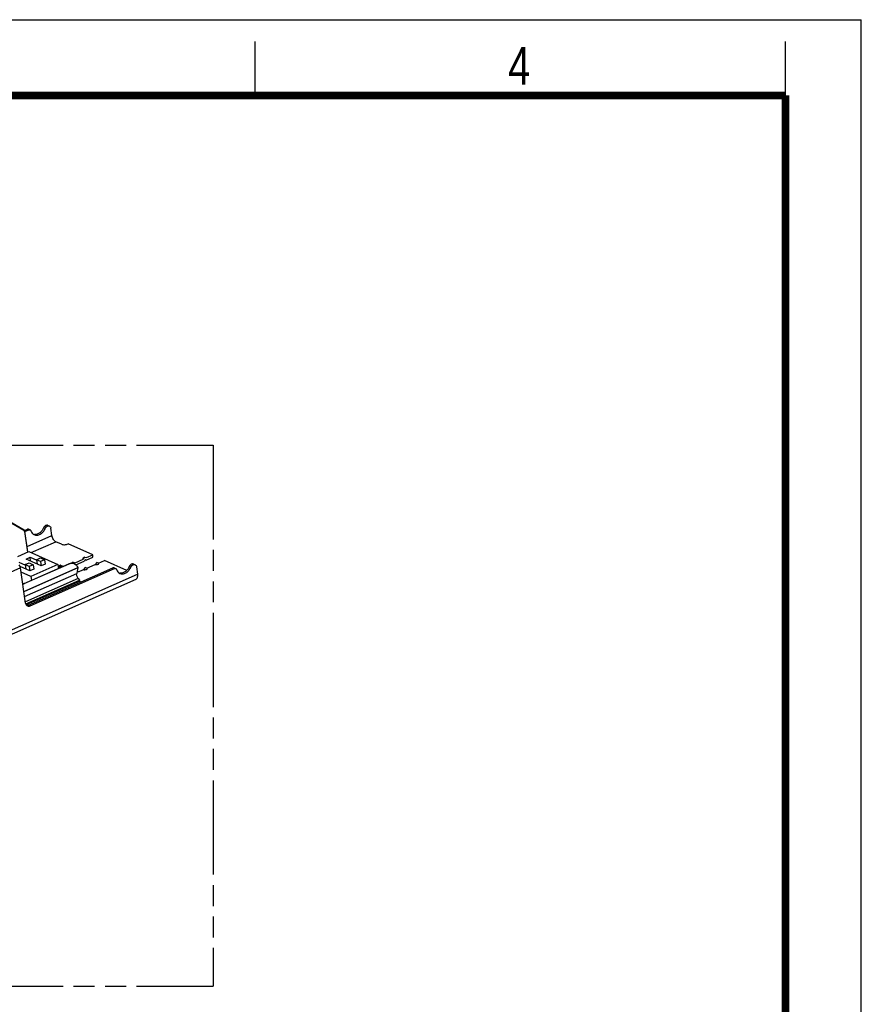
# Model space of a CAD drawing. Header units: millimetres. Extents: x 0 to 210, y 0 to 297.
# Tile 15 of 15: x 132 to 210, y 206 to 297. Entities that reach past the tile are written whole.
import ezdxf

# ---------------------------------------------------------------- set-up
doc = ezdxf.new("R2010")
doc.units = ezdxf.units.MM
doc.header["$LTSCALE"] = 19.36
doc.linetypes.add('PHANTOM', pattern=[0.8, 0.45, -0.05, 0.1, -0.05, 0.1, -0.05])
doc.layers.get('0').update_dxf_attribs({"linetype": 'CONTINUOUS'})
doc.layers.add('DEFAULT_3', color=7, linetype='PHANTOM')
doc.styles.add('TEXTSTYLE_2', font='txt', dxfattribs={"width": 0.75})

msp = doc.modelspace()

# ---------------------------------------------------------------- linework, layer by layer
at = {"color": 2, "linetype": 'Continuous'}
for p, q in [((0, 297), (210, 297)), ((210, 0), (210, 297)), ((154, 290), (154, 295)), ((203, 290), (203, 295))]:
    msp.add_line(p, q, dxfattribs=at)
at = {"color": 6, "linetype": 'Continuous'}
for p, q in [((130.80773, 250.90867), (132.63673, 249.82232)), ((132.70961, 249.70259), (132.98501, 247.79845)), ((132.66498, 244.8949), (136.79669, 246.71746)), ((132.69179, 244.88278), (136.82351, 246.70534)), ((137.61114, 246.23506), (137.52996, 245.83291)), ((137.66762, 245.35244), (137.77993, 245.19977)), ((137.81073, 245.12546), (137.83117, 244.98413))]:
    msp.add_line(p, q, dxfattribs=at)
at = {"color": 7, "linetype": 'Continuous'}
for p, q in [((130.84047, 250.94459), (132.66947, 249.85824)), ((135.01066, 250.20497), (134.87657, 250.26559)), ((132.72392, 249.79743), (132.96908, 249.90557)), ((133.02067, 247.81418), (132.74235, 249.73851)), ((132.74951, 249.68895), (133.10317, 249.84495)), ((133.22505, 249.84808), (133.09096, 249.90869)), ((135.24507, 249.32925), (135.14766, 250.00278)), ((136.11385, 248.52137), (135.60431, 248.75171)), ((139.00475, 247.53301), (136.73864, 248.55744)), ((132.08196, 247.4001), (133.1098, 247.85349)), ((133.1098, 247.85349), (135.79159, 246.64115)), ((138.44432, 247.2858), (139.00475, 247.53301)), ((139.03395, 247.33111), (139.00475, 247.53301)), ((132.17789, 246.85655), (132.78787, 246.5808)), ((132.77983, 246.63643), (133.14416, 246.79714)), ((133.15101, 246.46863), (132.77983, 246.63643)), ((132.77983, 246.63643), (132.83823, 246.23262)), ((132.85732, 247.15626), (133.22165, 247.31697)), ((134.25317, 246.52524), (132.85732, 247.15626)), ((133.14416, 246.79714), (133.51534, 246.62934)), ((133.51534, 246.62934), (133.15101, 246.46863)), ((133.22165, 247.31697), (133.83163, 247.04122)), ((133.27201, 246.96879), (133.22165, 247.31697)), ((135.79159, 246.64115), (133.29534, 245.54002)), ((133.51534, 246.62934), (133.57374, 246.22554)), ((133.82359, 247.09684), (134.18792, 247.25756)), ((134.19477, 246.92905), (133.82359, 247.09684)), ((133.82359, 247.09684), (133.88199, 246.69304)), ((134.18792, 247.25756), (134.5591, 247.08976)), ((134.5591, 247.08976), (134.19477, 246.92905)), ((134.19477, 246.92905), (134.25317, 246.52524)), ((134.6175, 246.68596), (134.25317, 246.52524)), ((134.5591, 247.08976), (134.6175, 246.68596)), ((135.79159, 246.64115), (135.8415, 246.29611)), ((137.20419, 246.86763), (137.07137, 246.77934)), ((137.13511, 246.77134), (137.20419, 246.86763)), ((137.20419, 246.86763), (137.3745, 246.81388)), ((137.3745, 246.81388), (138.13875, 247.151)), ((137.44397, 246.62974), (138.22417, 246.9739)), ((138.13875, 247.151), (138.27401, 247.33954)), ((138.27401, 247.33954), (138.14119, 247.25126)), ((138.30966, 247.09307), (138.22417, 246.9739)), ((138.27401, 247.33954), (138.44432, 247.2858)), ((138.4173, 247.0591), (138.30966, 247.09307)), ((138.4173, 247.0591), (139.03395, 247.33111)), ((138.47403, 246.31682), (139.23828, 246.65395)), ((139.37355, 246.84248), (139.23828, 246.65395)), ((139.54385, 246.78874), (139.37355, 246.84248)), ((139.54385, 246.78874), (140.10428, 247.03595)), ((142.15397, 246.10936), (140.10428, 247.03595)), ((142.92194, 246.62857), (142.78785, 246.68919)), ((133.20941, 246.06483), (132.29956, 246.47613)), ((132.80737, 243.07786), (132.33654, 246.33313)), ((133.29534, 245.54002), (132.3922, 245.94829)), ((133.08829, 242.89197), (140.88035, 246.32917)), ((133.15101, 246.46863), (133.20941, 246.06483)), ((133.57374, 246.22554), (133.20941, 246.06483)), ((133.22238, 242.83136), (141.01444, 246.26855)), ((135.8123, 246.49799), (135.997, 246.57947)), ((135.82858, 246.38541), (136.13109, 246.51885)), ((136.04575, 246.58072), (136.17984, 246.5201)), ((136.21409, 246.46955), (136.21533, 246.46102)), ((137.96464, 246.09212), (138.16846, 246.18203)), ((138.30372, 246.37057), (138.16846, 246.18203)), ((138.47403, 246.31682), (138.30372, 246.37057)), ((141.00224, 246.33229), (141.13633, 246.27167)), ((143.05893, 246.42638), (143.15635, 245.75285)), ((127.30781, 238.35814), (143.01785, 245.28807)), ((133.29534, 245.54002), (133.34524, 245.19498))]:
    msp.add_line(p, q, dxfattribs=at)
at = {"color": 9, "linetype": 'Continuous'}
for p, q in [((132.94809, 248.31602), (135.24507, 249.32925)), ((133.10317, 249.84495), (132.96908, 249.90557)), ((134.47522, 250.0385), (134.60931, 249.97789)), ((133.33613, 247.75118), (135.60431, 248.75171)), ((136.82351, 246.70534), (136.79669, 246.71746)), ((132.33654, 246.33313), (71.21398, 219.37104)), ((127.34778, 238.77945), (143.15635, 245.75285)), ((132.64959, 244.16872), (137.61821, 246.36046)), ((137.62209, 246.3298), (132.65399, 244.13829)), ((132.71602, 243.70941), (137.52996, 245.83291)), ((136.13109, 246.51885), (135.997, 246.57947)), ((141.01444, 246.26855), (140.88035, 246.32917)), ((142.3865, 246.4621), (142.52059, 246.40149)), ((132.66498, 244.8949), (132.69179, 244.88278)), ((137.66762, 245.35244), (132.7896, 243.20067)), ((132.82267, 243.01304), (137.77993, 245.19977)), ((137.81073, 245.12546), (132.85511, 242.93946)), ((133.08829, 242.89197), (133.22238, 242.83136))]:
    msp.add_line(p, q, dxfattribs=at)
at = {"color": 7, "linetype": 'Continuous', "const_width": 0.7}
for points in [[(7, 290), (203, 290)], [(203, 7), (203, 290)]]:
    msp.add_lwpolyline(points, dxfattribs=at)
at = {"color": 6, "linetype": 'Continuous'}
for centre, radius, start, end in [((132.57078, 249.7113), 0.12913, 56.8100605, 59.2883407), ((132.56845, 249.70787), 0.13328, 49.4377427, 56.7804801), ((132.50136, 249.67265), 0.21039, 8.180787, 15.3867322), ((137.09778, 246.24579), 0.51798, 65.6865561, 73.9559751), ((137.1462, 246.33984), 0.47599, 355.1080543, 358.7907172), ((132.40978, 245.50627), 0.68397, 282.0696646, 287.7292138), ((132.39505, 245.55294), 0.7329, 287.7155928, 292.2422066), ((132.38474, 245.57879), 0.76073, 292.2236353, 293.8053912)]:
    msp.add_arc(centre, radius, start, end, dxfattribs=at)
at = {"color": 7, "linetype": 'Continuous'}
for centre, radius, start, end in [((132.57311, 249.72211), 0.16901, 22.9759973, 31.2502785), ((133.68704, 249.94941), 0.52483, 253.8495362, 257.6203937), ((133.6903, 249.96572), 0.54145, 257.6537271, 265.2098925), ((138.35375, 246.78828), 0.28201, 91.3176839, 103.5778607), ((141.59832, 246.37301), 0.52483, 253.8495362, 257.6203937), ((141.60157, 246.38931), 0.54145, 257.6537271, 265.2098925)]:
    msp.add_arc(centre, radius, start, end, dxfattribs=at)
for points, knots in [([(134.87657, 250.26558), (134.84312, 250.28071), (134.76293, 250.29263), (134.64475, 250.25077), (134.5425, 250.16263), (134.49369, 250.08232), (134.47522, 250.0385)], [0, 0, 0, 0, 0.21683234, 0.45474203, 0.71916029, 1, 1, 1, 1]), ([(132.66947, 249.85824), (132.67429, 249.85538), (132.69321, 249.84242), (132.70861, 249.82457), (132.7176, 249.80979)], [0, 0, 0, 0, 0.24449789, 1, 1, 1, 1]), ([(133.09096, 249.90869), (133.07273, 249.91692), (133.03023, 249.92492), (132.98881, 249.91428), (132.96908, 249.90557)], [0, 0, 0, 0, 0.48120099, 1, 1, 1, 1]), ([(133.10317, 249.84495), (133.1229, 249.85366), (133.16432, 249.8643), (133.20682, 249.85631), (133.22505, 249.84807)], [0, 0, 0, 0, 0.51879912, 1, 1, 1, 1]), ([(133.22505, 249.84807), (133.24242, 249.84022), (133.27499, 249.81538), (133.29443, 249.77977), (133.30123, 249.7605)], [0, 0, 0, 0, 0.48260145, 1, 1, 1, 1]), ([(133.30123, 249.7605), (133.32844, 249.6834), (133.4062, 249.54098), (133.53644, 249.44159), (133.60594, 249.41018)], [0, 0, 0, 0, 0.51736218, 1, 1, 1, 1]), ([(133.60594, 249.41018), (133.64751, 249.39139), (133.7374, 249.36453), (133.9324, 249.35858), (134.18597, 249.44699), (134.44097, 249.66766), (134.56316, 249.86836), (134.60931, 249.97789)], [0, 0, 0, 0, 0.10759172, 0.21824604, 0.4557307, 0.71968676, 1, 1, 1, 1]), ([(134.47522, 250.0385), (134.43644, 249.94647), (134.33745, 249.77487), (134.1347, 249.57107), (133.89802, 249.44299), (133.7254, 249.41938), (133.64508, 249.42615)], [0, 0, 0, 0, 0.27389569, 0.53650219, 0.77894181, 1, 1, 1, 1]), ([(134.60931, 249.97789), (134.61939, 250.0018), (134.66481, 250.08933), (134.73995, 250.1635), (134.80541, 250.19523)], [0, 0, 0, 0, 0.26294259, 1, 1, 1, 1]), ([(134.80541, 250.19523), (134.83828, 250.21117), (134.90776, 250.23143), (134.97997, 250.21884), (135.01066, 250.20497)], [0, 0, 0, 0, 0.5203109, 1, 1, 1, 1]), ([(135.01066, 250.20497), (135.04697, 250.18856), (135.11366, 250.1294), (135.14132, 250.04656), (135.14766, 250.00278)], [0, 0, 0, 0, 0.47386022, 1, 1, 1, 1]), ([(135.60431, 248.75171), (135.56022, 248.77164), (135.47354, 248.83973), (135.36908, 248.97722), (135.28728, 249.1449), (135.25395, 249.26783), (135.24507, 249.32925)], [0, 0, 0, 0, 0.20694471, 0.45992525, 0.73458284, 1, 1, 1, 1]), ([(136.11385, 248.52137), (136.15463, 248.50293), (136.25336, 248.48059), (136.4119, 248.47734), (136.57923, 248.50119), (136.68833, 248.53525), (136.73864, 248.55744)], [0, 0, 0, 0, 0.21005885, 0.4672372, 0.74191919, 1, 1, 1, 1]), ([(132.33654, 246.33313), (132.33299, 246.35771), (132.31193, 246.45885), (132.27007, 246.55552), (132.22868, 246.62207)], [0, 0, 0, 0, 0.24063244, 1, 1, 1, 1]), ([(138.1412, 247.25125), (138.12226, 247.23868), (138.0965, 247.21541), (138.10185, 247.18285), (138.11324, 247.16483), (138.12803, 247.15585), (138.13875, 247.151)], [0, 0, 0, 0, 0.52067326, 0.62225967, 0.73069992, 1, 1, 1, 1]), ([(138.34726, 247.07022), (138.35068, 247.07029), (138.36373, 247.07032), (138.37679, 247.06932), (138.3863, 247.06781)], [0, 0, 0, 0, 0.26211003, 1, 1, 1, 1]), ([(139.23828, 246.65395), (139.25575, 246.64605), (139.29809, 246.63645), (139.38921, 246.63474), (139.46164, 246.64985), (139.50597, 246.6694)], [0, 0, 0, 0, 0.21049749, 0.46817052, 1, 1, 1, 1]), ([(139.50597, 246.6694), (139.52364, 246.6772), (139.54773, 246.69034), (139.57142, 246.71395), (139.5812, 246.73103), (139.58333, 246.74868), (139.57383, 246.77222), (139.55627, 246.78312), (139.54385, 246.78874)], [0, 0, 0, 0, 0.33476987, 0.46650617, 0.57555349, 0.6698967, 0.76379891, 1, 1, 1, 1]), ([(142.78785, 246.68918), (142.7544, 246.7043), (142.6742, 246.71623), (142.55603, 246.67437), (142.45378, 246.58623), (142.40496, 246.50592), (142.3865, 246.4621)], [0, 0, 0, 0, 0.21683234, 0.45474203, 0.71916029, 1, 1, 1, 1]), ([(142.52059, 246.40149), (142.53067, 246.4254), (142.57608, 246.51293), (142.65122, 246.5871), (142.71668, 246.61883)], [0, 0, 0, 0, 0.26294259, 1, 1, 1, 1]), ([(142.71668, 246.61883), (142.74955, 246.63477), (142.81903, 246.65503), (142.89125, 246.64244), (142.92194, 246.62857)], [0, 0, 0, 0, 0.5203109, 1, 1, 1, 1]), ([(142.92194, 246.62857), (142.95824, 246.61215), (143.02493, 246.553), (143.0526, 246.47016), (143.05893, 246.42638)], [0, 0, 0, 0, 0.47386022, 1, 1, 1, 1]), ([(136.04575, 246.58072), (136.04212, 246.58236), (136.02624, 246.58747), (136.00849, 246.58454), (135.997, 246.57947)], [0, 0, 0, 0, 0.24068023, 1, 1, 1, 1]), ([(136.13109, 246.51885), (136.13514, 246.52064), (136.15074, 246.52607), (136.16883, 246.52509), (136.17984, 246.5201)], [0, 0, 0, 0, 0.26820338, 1, 1, 1, 1]), ([(136.17984, 246.5201), (136.18892, 246.51599), (136.20559, 246.50121), (136.21251, 246.4805), (136.21409, 246.46955)], [0, 0, 0, 0, 0.47381848, 1, 1, 1, 1]), ([(137.55792, 245.96998), (137.59438, 245.97677), (137.73296, 246.00634), (137.86891, 246.04989), (137.96464, 246.09212)], [0, 0, 0, 0, 0.261721, 1, 1, 1, 1]), ([(138.16846, 246.18203), (138.18593, 246.17413), (138.22827, 246.16454), (138.31938, 246.16282), (138.39181, 246.17793), (138.43614, 246.19749)], [0, 0, 0, 0, 0.21049749, 0.46817052, 1, 1, 1, 1]), ([(138.43614, 246.19749), (138.45382, 246.20528), (138.4779, 246.21843), (138.50159, 246.24204), (138.51137, 246.25911), (138.51351, 246.27677), (138.50401, 246.3003), (138.48645, 246.31121), (138.47403, 246.31682)], [0, 0, 0, 0, 0.33476987, 0.46650617, 0.57555349, 0.6698967, 0.76379891, 1, 1, 1, 1]), ([(141.00223, 246.33228), (140.98401, 246.34052), (140.94151, 246.34852), (140.90008, 246.33787), (140.88035, 246.32917)], [0, 0, 0, 0, 0.48120099, 1, 1, 1, 1]), ([(141.01444, 246.26855), (141.03417, 246.27726), (141.0756, 246.2879), (141.11809, 246.27991), (141.13632, 246.27167)], [0, 0, 0, 0, 0.51879912, 1, 1, 1, 1]), ([(141.13632, 246.27167), (141.1537, 246.26382), (141.18626, 246.23898), (141.2057, 246.20337), (141.2125, 246.18409)], [0, 0, 0, 0, 0.48260145, 1, 1, 1, 1]), ([(141.2125, 246.18409), (141.23972, 246.107), (141.31748, 245.96458), (141.44771, 245.86519), (141.51721, 245.83378)], [0, 0, 0, 0, 0.51736218, 1, 1, 1, 1]), ([(141.51721, 245.83378), (141.55878, 245.81499), (141.64868, 245.78813), (141.84368, 245.78218), (142.09725, 245.87059), (142.35224, 246.09126), (142.47443, 246.29196), (142.52059, 246.40149)], [0, 0, 0, 0, 0.10759172, 0.21824604, 0.4557307, 0.71968676, 1, 1, 1, 1]), ([(142.3865, 246.4621), (142.34771, 246.37007), (142.24872, 246.19847), (142.04597, 245.99467), (141.8093, 245.86658), (141.63668, 245.84298), (141.55636, 245.84975)], [0, 0, 0, 0, 0.27389569, 0.53650219, 0.77894181, 1, 1, 1, 1]), ([(143.01784, 245.28808), (143.04765, 245.30123), (143.10447, 245.3493), (143.15276, 245.45888), (143.17123, 245.59789), (143.16412, 245.69907), (143.15635, 245.75285)], [0, 0, 0, 0, 0.18982506, 0.41275474, 0.68338589, 1, 1, 1, 1]), ([(132.80737, 243.07786), (132.81528, 243.02313), (132.84986, 242.91958), (132.93323, 242.84563), (132.97861, 242.82511)], [0, 0, 0, 0, 0.52612342, 1, 1, 1, 1]), ([(133.08829, 242.89197), (133.07418, 242.88575), (133.01928, 242.86528), (132.95855, 242.85909), (132.91579, 242.86514)], [0, 0, 0, 0, 0.263161, 1, 1, 1, 1]), ([(132.97861, 242.82511), (133.01507, 242.80863), (133.10007, 242.79267), (133.18292, 242.81395), (133.22238, 242.83136)], [0, 0, 0, 0, 0.48122662, 1, 1, 1, 1])]:
    msp.add_open_spline(points, degree=3, knots=knots, dxfattribs=at)
at = {"color": 6, "linetype": 'Continuous'}
msp.add_open_spline([(132.65512, 249.80912), (132.66681, 249.79913), (132.67687, 249.787), (132.68486, 249.77387)], degree=3, dxfattribs=at)
for points, knots in [([(132.68486, 249.77387), (132.69122, 249.76342), (132.69819, 249.7483), (132.70308, 249.73256), (132.70421, 249.72848)], [0, 0, 0, 0, 0.74267067, 1, 1, 1, 1]), ([(137.27711, 246.7331), (137.20481, 246.76448), (137.0373, 246.794), (136.8744, 246.75174), (136.79669, 246.71746)], [0, 0, 0, 0, 0.48132221, 1, 1, 1, 1]), ([(136.82351, 246.70534), (136.89069, 246.73498), (137.0299, 246.77426), (137.17515, 246.76251), (137.24094, 246.74359)], [0, 0, 0, 0, 0.51754735, 1, 1, 1, 1]), ([(137.31105, 246.71783), (137.38156, 246.68595), (137.5136, 246.58447), (137.59133, 246.43908), (137.61821, 246.36046)], [0, 0, 0, 0, 0.482228, 1, 1, 1, 1]), ([(137.66762, 245.35244), (137.61388, 245.42549), (137.55443, 245.54926), (137.52117, 245.71648), (137.52273, 245.79712), (137.52996, 245.83291)], [0, 0, 0, 0, 0.53324696, 0.78530745, 1, 1, 1, 1]), ([(137.62046, 246.29925), (137.62002, 246.29402), (137.61785, 246.2725), (137.61438, 246.25111), (137.61114, 246.23506)], [0, 0, 0, 0, 0.24283366, 1, 1, 1, 1]), ([(137.61821, 246.36046), (137.61899, 246.3577), (137.62148, 246.34769), (137.62264, 246.33724), (137.62209, 246.3298)], [0, 0, 0, 0, 0.27729529, 1, 1, 1, 1]), ([(132.66498, 244.8949), (132.65555, 244.89075), (132.61815, 244.87514), (132.57946, 244.86257), (132.55015, 244.85518)], [0, 0, 0, 0, 0.25408313, 1, 1, 1, 1]), ([(137.81073, 245.12546), (137.8098, 245.13194), (137.80399, 245.15829), (137.79203, 245.18333), (137.77993, 245.19977)], [0, 0, 0, 0, 0.24279756, 1, 1, 1, 1])]:
    msp.add_open_spline(points, degree=3, knots=knots, dxfattribs=at)
at = {"color": 7, "linetype": 'Continuous'}
msp.add_open_spline([(132.72871, 249.78809), (132.73542, 249.77232), (132.73989, 249.75547), (132.74235, 249.73851)], degree=3, dxfattribs=at)
at = {"layer": 'DEFAULT_3', "color": 91, "linetype": 'PHANTOM', "true_color": 0x80ff80}
for p, q in [((50.12864, 257.68), (150.12864, 257.68)), ((150.12864, 257.68), (150.12864, 207.68)), ((50.12864, 207.68), (150.12864, 207.68))]:
    msp.add_line(p, q, dxfattribs=at)

# ---------------------------------------------------------------- texts
at = {"color": 5, "linetype": 'Continuous', "style": 'TEXTSTYLE_2', "width": 0.785714}
msp.add_text('4', height=3.5, dxfattribs=at).set_placement((177.38314, 290.99105))

doc.saveas('drawing.dxf')
